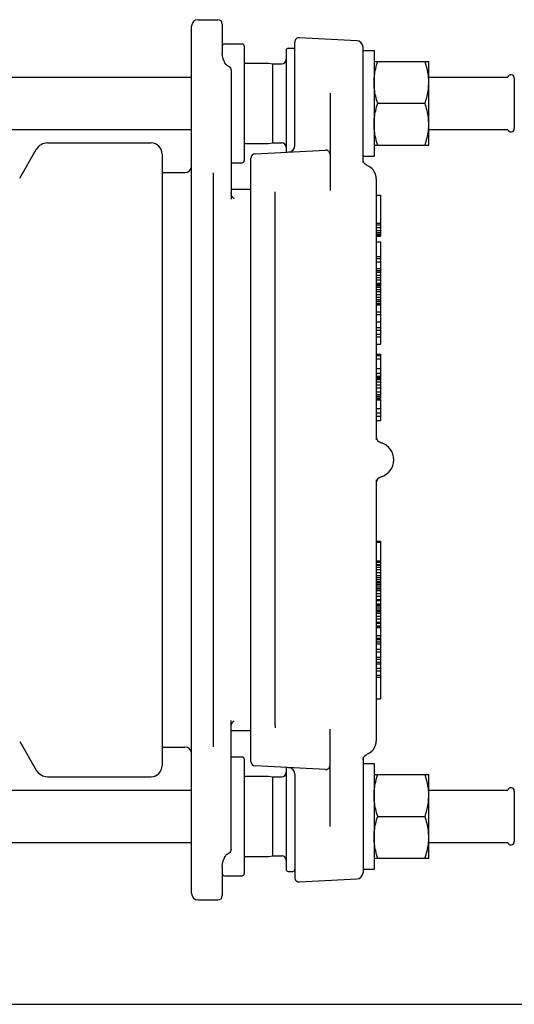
# Model space of a CAD drawing. Header units: inches. Extents: x 0 to 22, y 0 to 17.
# Tile 4 of 6: x 6.8 to 11.2, y 0 to 8.8. Entities that reach past the tile are written whole.
import ezdxf

# ---------------------------------------------------------------- set-up
doc = ezdxf.new("R2010")
doc.units = ezdxf.units.IN
doc.header["$LTSCALE"] = 1.21
doc.header["$MEASUREMENT"] = 0
doc.layers.get('0').update_dxf_attribs({"linetype": 'CONTINUOUS'})

msp = doc.modelspace()

# ---------------------------------------------------------------- linework, layer by layer
at = {"color": 7, "linetype": 'CONTINUOUS'}
for p, q in [((8.3684, 8.8074), (8.5456, 8.8074)), ((8.3094, 0.9924), (8.3094, 8.7483)), ((8.585, 8.768), (8.585, 8.5048)), ((9.7889, 8.6197), (9.276, 8.6465)), ((8.6047, 8.5909), (8.7621, 8.5909)), ((8.7818, 8.5712), (8.7818, 7.5476)), ((9.1755, 8.5515), (9.2149, 8.5515)), ((9.2346, 7.6833), (9.2346, 8.6072)), ((9.8448, 7.5297), (9.8448, 8.5607)), ((8.585, 8.5048), (8.585, 8.5048)), ((9.1558, 8.5318), (9.1558, 7.6231)), ((9.8448, 8.5318), (9.9432, 8.5318)), ((9.9432, 8.5318), (9.9432, 7.5869)), ((8.6036, 8.4306), (8.6036, 8.4306)), ((8.7818, 8.4186), (8.9971, 8.4186)), ((8.9971, 8.4186), (8.9996, 8.4185)), ((8.9996, 8.4185), (9.0377, 8.4137)), ((9.0377, 7.705), (9.0377, 8.4137)), ((9.0377, 8.4137), (9.1165, 8.4137)), ((9.9432, 8.4334), (10.4334, 8.4334)), ((10.4334, 7.6853), (10.4334, 8.4334)), ((6.2485, 8.2923), (8.3094, 8.2923)), ((8.6637, 8.355), (8.6637, 7.2006)), ((10.4334, 8.2923), (11.142, 8.2923)), ((11.1993, 8.2857), (11.1993, 7.833)), ((9.5495, 8.151), (9.5495, 7.2785)), ((9.9766, 8.0594), (10.4, 8.0594)), ((6.2485, 7.8264), (8.3094, 7.8264)), ((10.4334, 7.8264), (11.142, 7.8264)), ((7.0208, 7.705), (7.9482, 7.705)), ((8.7818, 7.7001), (8.9971, 7.7001)), ((8.9971, 7.7001), (8.9996, 7.7003)), ((8.9996, 7.7003), (9.0377, 7.705)), ((9.0377, 7.705), (9.1165, 7.705)), ((9.9432, 7.6853), (10.4334, 7.6853)), ((6.7708, 7.3901), (6.9185, 7.646)), ((8.0467, 7.6054), (8.0467, 2.1354)), ((8.8782, 7.6086), (9.5081, 7.6416)), ((9.8448, 7.5869), (9.9432, 7.5869)), ((8.6637, 7.5279), (8.7621, 7.5279)), ((8.8409, 2.1715), (8.8409, 7.5692)), ((9.8555, 7.5244), (9.8496, 7.5349)), ((9.8858, 7.5014), (9.8782, 7.5051)), ((9.894, 7.4973), (9.8856, 7.5015)), ((9.8983, 7.4951), (9.894, 7.4973)), ((9.9081, 7.4892), (9.8982, 7.4952)), ((9.9085, 7.4889), (9.9034, 7.492)), ((9.9119, 7.4866), (9.9081, 7.4892)), ((9.9233, 7.4773), (9.9119, 7.4866)), ((8.0467, 7.4393), (8.2503, 7.4393)), ((8.5062, 2.304), (8.5062, 7.4368)), ((9.9302, 7.4697), (9.9233, 7.4773)), ((9.9572, 7.4236), (9.9489, 7.4437)), ((9.9629, 7.3858), (9.9629, 5.0491)), ((8.6637, 7.2916), (8.8409, 7.2916)), ((9.0574, 2.4977), (9.0574, 7.2431)), ((9.9629, 7.2364), (10.0023, 7.2364)), ((10.0023, 7.2364), (10.0023, 6.8715)), ((9.9629, 6.988), (10.0023, 6.988)), ((9.9629, 6.973), (10.0023, 6.973)), ((9.9629, 6.972), (10.0023, 6.972)), ((9.9629, 6.9496), (10.0023, 6.9496)), ((9.9629, 6.9226), (10.0023, 6.9226)), ((9.9629, 6.9044), (10.0023, 6.9044)), ((9.9629, 6.8884), (10.0023, 6.8884)), ((9.9629, 6.8791), (10.0023, 6.8791)), ((9.9629, 6.8719), (10.0023, 6.8719)), ((9.9629, 6.8715), (10.0023, 6.8715)), ((9.9629, 6.82), (10.0023, 6.82)), ((10.0023, 6.82), (10.0023, 6.2604)), ((9.9629, 6.6888), (10.0023, 6.6888)), ((9.9629, 6.6699), (10.0023, 6.6699)), ((9.9629, 6.6407), (10.0023, 6.6407)), ((9.9629, 6.5818), (10.0023, 6.5818)), ((9.9629, 6.5629), (10.0023, 6.5629)), ((9.9629, 6.5501), (10.0023, 6.5501)), ((9.9629, 6.5219), (10.0023, 6.5219)), ((9.9629, 6.5008), (10.0023, 6.5008)), ((9.9629, 6.4797), (10.0023, 6.4797)), ((9.9629, 6.4516), (10.0023, 6.4516)), ((9.9629, 6.4375), (10.0023, 6.4375)), ((9.9629, 6.4304), (10.0023, 6.4304)), ((9.9629, 6.4163), (10.0023, 6.4163)), ((9.9629, 6.3952), (10.0023, 6.3952)), ((9.9629, 6.3757), (10.0023, 6.3757)), ((9.9629, 6.3478), (10.0023, 6.3478)), ((9.9629, 6.3261), (10.0023, 6.3261)), ((9.9629, 6.3038), (10.0023, 6.3038)), ((9.9629, 6.2884), (10.0023, 6.2884)), ((9.9629, 6.2723), (10.0023, 6.2723)), ((9.9629, 6.2632), (10.0023, 6.2632)), ((9.9629, 6.2604), (10.0023, 6.2604)), ((9.9629, 6.2576), (10.0023, 6.2576)), ((10.0023, 6.2576), (10.0023, 5.9062)), ((9.9629, 6.1951), (10.0023, 6.1951)), ((9.9629, 6.1704), (10.0023, 6.1704)), ((9.9629, 6.1041), (10.0023, 6.1041)), ((9.9629, 6.0547), (10.0023, 6.0547)), ((9.9629, 6.03), (10.0023, 6.03)), ((9.9629, 5.9955), (10.0023, 5.9955)), ((9.9629, 5.9693), (10.0023, 5.9693)), ((9.9629, 5.9062), (10.0023, 5.9062)), ((9.9629, 5.816), (10.0023, 5.816)), ((10.0023, 5.816), (10.0023, 5.6193)), ((9.9629, 5.8023), (10.0023, 5.8023)), ((9.9629, 5.7749), (10.0023, 5.7749)), ((9.9629, 5.6872), (10.0023, 5.6872)), ((9.9629, 5.6467), (10.0023, 5.6467)), ((9.9629, 5.6193), (10.0023, 5.6193)), ((9.9629, 5.6177), (10.0023, 5.6177)), ((9.9629, 5.617), (10.0023, 5.617)), ((9.9629, 5.6115), (10.0023, 5.6115)), ((9.9629, 5.6012), (10.0023, 5.6012)), ((9.9629, 5.5996), (10.0023, 5.5996)), ((9.9629, 5.5894), (10.0023, 5.5894)), ((9.9629, 5.5683), (10.0023, 5.5683)), ((10.0023, 5.6177), (10.0023, 5.4217)), ((9.9629, 5.5405), (10.0023, 5.5405)), ((9.9629, 5.5155), (10.0023, 5.5155)), ((9.9629, 5.4776), (10.0023, 5.4776)), ((9.9629, 5.4553), (10.0023, 5.4553)), ((9.9629, 5.4391), (10.0023, 5.4391)), ((9.9629, 5.4257), (10.0023, 5.4257)), ((9.9629, 5.4217), (10.0023, 5.4217)), ((9.9629, 5.4101), (10.0023, 5.4101)), ((9.9629, 5.4056), (10.0023, 5.4056)), ((10.0023, 5.4101), (10.0023, 5.2216)), ((9.9629, 5.3281), (10.0023, 5.3281)), ((9.9629, 5.2906), (10.0023, 5.2906)), ((9.9629, 5.2616), (10.0023, 5.2616)), ((9.9629, 5.2216), (10.0023, 5.2216)), ((9.9629, 4.6916), (9.9629, 2.3547)), ((9.9629, 4.1417), (10.0023, 4.1417)), ((10.0023, 4.1417), (10.0023, 2.7327)), ((9.9629, 4.1335), (10.0023, 4.1335)), ((9.9629, 3.966), (10.0023, 3.966)), ((9.9629, 3.9557), (10.0023, 3.9557)), ((9.9629, 3.9352), (10.0023, 3.9352)), ((9.9629, 3.929), (10.0023, 3.929)), ((9.9629, 3.9096), (10.0023, 3.9096)), ((9.9629, 3.8899), (10.0023, 3.8899)), ((9.9629, 3.8613), (10.0023, 3.8613)), ((9.9629, 3.8368), (10.0023, 3.8368)), ((9.9629, 3.8189), (10.0023, 3.8189)), ((9.9629, 3.7986), (10.0023, 3.7986)), ((9.9629, 3.7824), (10.0023, 3.7824)), ((9.9629, 3.7752), (10.0023, 3.7752)), ((9.9629, 3.7722), (10.0023, 3.7722)), ((9.9629, 3.758), (10.0023, 3.758)), ((9.9629, 3.7419), (10.0023, 3.7419)), ((9.9629, 3.7262), (10.0023, 3.7262)), ((9.9629, 3.7204), (10.0023, 3.7204)), ((9.9629, 3.7154), (10.0023, 3.7154)), ((9.9629, 3.7011), (10.0023, 3.7011)), ((9.9629, 3.674), (10.0023, 3.674)), ((9.9629, 3.652), (10.0023, 3.652)), ((9.9629, 3.6196), (10.0023, 3.6196)), ((9.9629, 3.6111), (10.0023, 3.6111)), ((9.9629, 3.5837), (10.0023, 3.5837)), ((9.9629, 3.5716), (10.0023, 3.5716)), ((9.9629, 3.5646), (10.0023, 3.5646)), ((9.9629, 3.5637), (10.0023, 3.5637)), ((9.9629, 3.547), (10.0023, 3.547)), ((9.9629, 3.5284), (10.0023, 3.5284)), ((9.9629, 3.5277), (10.0023, 3.5277)), ((9.9629, 3.5201), (10.0023, 3.5201)), ((9.9629, 3.5143), (10.0023, 3.5143)), ((9.9629, 3.4987), (10.0023, 3.4987)), ((9.9629, 3.471), (10.0023, 3.471)), ((9.9629, 3.4491), (10.0023, 3.4491)), ((9.9629, 3.4181), (10.0023, 3.4181)), ((9.9629, 3.4101), (10.0023, 3.4101)), ((9.9629, 3.3849), (10.0023, 3.3849)), ((9.9629, 3.3746), (10.0023, 3.3746)), ((9.9629, 3.3702), (10.0023, 3.3702)), ((9.9629, 3.2987), (10.0023, 3.2987)), ((9.9629, 3.2759), (10.0023, 3.2759)), ((9.9629, 3.2753), (10.0023, 3.2753)), ((9.9629, 3.263), (10.0023, 3.263)), ((9.9629, 3.243), (10.0023, 3.243)), ((9.9629, 3.2234), (10.0023, 3.2234)), ((9.9629, 3.1776), (10.0023, 3.1776)), ((9.9629, 3.1514), (10.0023, 3.1514)), ((9.9629, 3.1056), (10.0023, 3.1056)), ((9.9629, 3.086), (10.0023, 3.086)), ((9.9629, 3.0615), (10.0023, 3.0615)), ((9.9629, 3.0446), (10.0023, 3.0446)), ((9.9629, 3.0054), (10.0023, 3.0054)), ((9.9629, 2.9829), (10.0023, 2.9829)), ((9.9629, 2.9437), (10.0023, 2.9437)), ((9.9629, 2.9268), (10.0023, 2.9268)), ((9.9629, 2.7327), (10.0023, 2.7327)), ((8.6637, 1.3858), (8.6637, 2.5401)), ((8.6637, 2.4491), (8.8409, 2.4491)), ((9.5495, 1.5898), (9.5495, 2.4623)), ((6.7708, 2.3507), (6.9185, 2.0948)), ((8.0467, 2.3015), (8.2503, 2.3015)), ((9.9374, 2.279), (9.9489, 2.297)), ((9.9489, 2.297), (9.9572, 2.3172)), ((9.9572, 2.3172), (9.9618, 2.3385)), ((8.6637, 2.2129), (8.7621, 2.2129)), ((9.8448, 2.2111), (9.8448, 1.1801)), ((9.8461, 2.1945), (9.8497, 2.206)), ((9.8782, 2.2357), (9.8858, 2.2394)), ((9.8856, 2.2393), (9.894, 2.2435)), ((9.894, 2.2435), (9.8983, 2.2457)), ((9.8982, 2.2456), (9.9081, 2.2516)), ((9.9034, 2.2487), (9.9086, 2.252)), ((9.9081, 2.2516), (9.9119, 2.2542)), ((9.9119, 2.2542), (9.9233, 2.2635)), ((9.9233, 2.2635), (9.9374, 2.279)), ((8.7818, 2.1932), (8.7818, 1.1696)), ((9.5081, 2.0992), (8.8782, 2.1322)), ((9.1558, 2.1177), (9.1558, 1.209)), ((9.8448, 2.1825), (9.8461, 2.1945)), ((9.8448, 2.1539), (9.9432, 2.1539)), ((9.9432, 2.1539), (9.9432, 1.209)), ((7.0208, 2.0357), (7.9482, 2.0357)), ((8.7818, 2.0407), (8.9971, 2.0407)), ((8.9971, 2.0407), (8.9996, 2.0405)), ((8.9996, 2.0405), (9.0377, 2.0357)), ((9.0377, 2.0357), (9.1165, 2.0357)), ((9.0377, 1.3271), (9.0377, 2.0357)), ((9.2346, 2.0575), (9.2346, 1.1335)), ((9.9432, 2.0554), (10.4334, 2.0554)), ((10.4334, 1.3074), (10.4334, 2.0554)), ((6.2485, 1.9144), (8.3094, 1.9144)), ((10.4334, 1.9144), (11.142, 1.9144)), ((11.1993, 1.9078), (11.1993, 1.455)), ((9.9766, 1.6814), (10.4, 1.6814)), ((6.2485, 1.4485), (8.3094, 1.4485)), ((10.4334, 1.4485), (11.142, 1.4485)), ((8.7818, 1.3222), (8.9971, 1.3222)), ((8.9971, 1.3222), (8.9996, 1.3223)), ((8.9996, 1.3223), (9.0377, 1.3271)), ((9.0377, 1.3271), (9.1165, 1.3271)), ((8.585, 1.236), (8.585, 0.9727)), ((8.6036, 1.3102), (8.6036, 1.3102)), ((9.9432, 1.3074), (10.4334, 1.3074)), ((8.6047, 1.1499), (8.7621, 1.1499)), ((9.1755, 1.1893), (9.2149, 1.1893)), ((9.8448, 1.209), (9.9432, 1.209)), ((9.276, 1.0942), (9.7889, 1.1211)), ((8.3684, 0.9334), (8.5456, 0.9334)), ((0, 0), (22, 0))]:
    msp.add_line(p, q, dxfattribs=at)
for points in [[(8.6036, 8.4306), (8.5932, 8.4568), (8.5865, 8.4854), (8.585, 8.5047)], [(8.6375, 8.3921), (8.6333, 8.394), (8.6275, 8.3979), (8.6225, 8.4024), (8.6178, 8.4076), (8.6133, 8.4136), (8.609, 8.4203), (8.605, 8.4276), (8.6036, 8.4306)], [(8.6375, 8.3921), (8.6461, 8.3878), (8.6534, 8.3815), (8.659, 8.3736), (8.6625, 8.3646), (8.6637, 8.355)], [(9.8496, 7.5349), (9.846, 7.5463), (9.8448, 7.5582)], [(9.8782, 7.5051), (9.8728, 7.508), (9.8633, 7.5154), (9.8555, 7.5244)], [(9.9629, 7.3858), (9.9618, 7.4025), (9.957, 7.4241), (9.9486, 7.4442), (9.9371, 7.4622), (9.9229, 7.4777)], [(9.9489, 7.4437), (9.9374, 7.4618), (9.9373, 7.462)], [(8.6913, 7.2061), (8.6915, 7.206), (8.6901, 7.2067), (8.6868, 7.209), (8.6819, 7.2133), (8.6762, 7.2198), (8.6709, 7.2285), (8.6666, 7.239), (8.6641, 7.2509), (8.6637, 7.2584)], [(8.6637, 2.4823), (8.6642, 2.4907), (8.6671, 2.5032), (8.6718, 2.5141), (8.6776, 2.5228), (8.6835, 2.5291), (8.6882, 2.5328), (8.691, 2.5345), (8.6915, 2.5348)], [(9.9229, 2.2631), (9.9371, 2.2786), (9.9486, 2.2966), (9.957, 2.3167), (9.9618, 2.3383), (9.9629, 2.3547)], [(9.8497, 2.206), (9.8556, 2.2166), (9.8635, 2.2257), (9.8732, 2.233), (9.8782, 2.2357)], [(8.6036, 1.3102), (8.6052, 1.3135), (8.6092, 1.3208), (8.6135, 1.3274), (8.618, 1.3334), (8.6227, 1.3386), (8.6277, 1.3431), (8.6335, 1.3469), (8.6375, 1.3487)], [(8.6637, 1.3858), (8.6625, 1.3759), (8.6589, 1.3669), (8.6534, 1.3593), (8.6465, 1.3532), (8.6374, 1.3487)], [(8.585, 1.236), (8.5865, 1.2557), (8.5934, 1.2843), (8.6036, 1.3102)]]:
    msp.add_lwpolyline(points, dxfattribs=at)
for centre, radius, start, end in [((8.3684, 8.7483), 0.0591, 90, 180), ((8.5456, 8.768), 0.0394, 0, 90), ((9.274, 8.6072), 0.0394, 86.99995, 180), ((8.6047, 8.5712), 0.0197, 90, 180), ((8.7621, 8.5712), 0.0197, 0, 90), ((9.1755, 8.5318), 0.0197, 90, 180), ((9.2149, 8.5318), 0.0197, 0, 90), ((9.7858, 8.5607), 0.0591, 0, 87), ((9.1165, 8.4531), 0.0394, 270, 360), ((11.1698, 8.2857), 0.0295, 0, 166.66), ((11.1698, 7.833), 0.0295, 193.34, 360), ((7.0208, 7.5869), 0.1181, 90, 150), ((7.9482, 7.6066), 0.0984, 0, 90), ((9.1165, 7.6657), 0.0394, 0, 90), ((9.1755, 7.6833), 0.0591, 273, 359.99998), ((8.8803, 7.5692), 0.0394, 93, 180), ((9.5102, 7.6023), 0.0394, 0, 93), ((8.2503, 7.4983), 0.0591, 270, 360), ((8.7621, 7.5476), 0.0197, 270, 360), ((10.022, 5.0787), 0.0591, 180.00032, 254.17344), ((9.9629, 4.8704), 0.1575, 285.82664, 74.17336), ((10.022, 4.6621), 0.0591, 105.82657, 179.99972), ((8.2503, 2.2424), 0.0591, 0, 90), ((8.7621, 2.1932), 0.0197, 0, 90), ((7.9482, 2.1342), 0.0984, 270, 360), ((8.8803, 2.1715), 0.0394, 180, 267), ((9.1755, 2.0575), 0.0591, 0.00002, 87), ((9.5102, 2.1385), 0.0394, 266.99993, 359.99937), ((7.0208, 2.1539), 0.1181, 210, 270), ((9.1165, 2.0751), 0.0394, 270, 360), ((11.1698, 1.9078), 0.0295, 0, 166.66), ((11.1698, 1.455), 0.0295, 193.34, 360), ((9.1165, 1.2877), 0.0394, 0, 90), ((8.6047, 1.1696), 0.0197, 180, 270), ((8.7621, 1.1696), 0.0197, 270, 360), ((9.1755, 1.209), 0.0197, 180, 270), ((9.2149, 1.209), 0.0197, 270, 360), ((9.7858, 1.1801), 0.0591, 273, 360), ((9.274, 1.1335), 0.0394, 180, 273.00005), ((8.3684, 0.9924), 0.0591, 180, 270), ((8.5456, 0.9727), 0.0394, 270, 360)]:
    msp.add_arc(centre, radius, start, end, dxfattribs=at)
for points, start_tangent, end_tangent in [([(9.947, 8.3074), (9.9582, 8.3689), (9.9766, 8.4334)], (0.015869, 0.128702), (0.040979, 0.122938)), ([(10.4296, 8.3074), (10.4185, 8.3689), (10.4, 8.4334)], (-0.015869, 0.128701), (-0.040979, 0.122937)), ([(9.9432, 8.2464), (9.9465, 8.3033)], (0, 0.056985), (0.006524, 0.056654)), ([(9.9465, 8.3033), (9.947, 8.3074)], (0.000475, 0.004122), (0.000508, 0.004118)), ([(10.4301, 8.3033), (10.4296, 8.3074)], (-0.000475, 0.004124), (-0.000508, 0.00412)), ([(10.4334, 8.2464), (10.4301, 8.3033)], (0, 0.056985), (-0.006524, 0.056654)), ([(9.9766, 8.0594), (9.9582, 8.1239), (9.947, 8.1854), (9.9432, 8.2464)], (-0.060311, 0.180932), (0, 0.19072)), ([(10.4159, 8.1133), (10.4185, 8.1239), (10.4296, 8.1854), (10.4334, 8.2464)], (0.033058, 0.130474), (0, 0.134542)), ([(10.4, 8.0594), (10.4159, 8.1133)], (0.017765, 0.053295), (0.013803, 0.05448)), ([(9.9432, 7.8724), (9.947, 7.9334), (9.9582, 7.9949), (9.9766, 8.0594)], (0, 0.19072), (0.060311, 0.180932)), ([(10.4334, 7.8724), (10.4296, 7.9334), (10.4185, 7.9949), (10.4, 8.0594)], (0, 0.19072), (-0.060311, 0.180932)), ([(9.9465, 7.8155), (9.9432, 7.8724)], (-0.006524, 0.056654), (0, 0.056985)), ([(10.4301, 7.8155), (10.4334, 7.8724)], (0.006524, 0.056654), (0, 0.056985)), ([(9.947, 7.8114), (9.9465, 7.8155)], (-0.000505, 0.004097), (-0.000472, 0.004101)), ([(9.9766, 7.6853), (9.9582, 7.7499), (9.947, 7.8114)], (-0.040986, 0.122958), (-0.015866, 0.128724)), ([(10.4, 7.6853), (10.4185, 7.7498), (10.4296, 7.8114)], (0.040985, 0.122955), (0.015867, 0.12872)), ([(10.4296, 7.8114), (10.4301, 7.8155)], (0.000505, 0.0041), (0.000473, 0.004105)), ([(9.0574, 7.2431), (9.0574, 7.2496), (9.0574, 7.2575), (9.0574, 7.2663)], (-0.000048, 0.023218), (0.000028, 0.023218)), ([(9.0574, 2.4977), (9.0574, 2.4911), (9.0574, 2.4833), (9.0574, 2.4744)], (-0.000048, -0.023218), (0.000028, -0.023218)), ([(9.947, 1.9294), (9.9582, 1.9909), (9.9766, 2.0554)], (0.015869, 0.128702), (0.040979, 0.122938)), ([(10.4296, 1.9294), (10.4185, 1.9909), (10.4, 2.0554)], (-0.015869, 0.128701), (-0.040979, 0.122937)), ([(9.9432, 1.8684), (9.9465, 1.9253)], (0, 0.056985), (0.006524, 0.056654)), ([(9.9766, 1.6814), (9.9582, 1.7459), (9.947, 1.8074), (9.9432, 1.8684)], (-0.060311, 0.180932), (0, 0.19072)), ([(9.9465, 1.9253), (9.947, 1.9294)], (0.000475, 0.004122), (0.000508, 0.004118)), ([(10.4159, 1.7353), (10.4185, 1.7459), (10.4296, 1.8074), (10.4334, 1.8684)], (0.033058, 0.130474), (0, 0.134542)), ([(10.4301, 1.9253), (10.4296, 1.9294)], (-0.000475, 0.004124), (-0.000508, 0.00412)), ([(10.4334, 1.8684), (10.4301, 1.9253)], (0, 0.056985), (-0.006524, 0.056654)), ([(9.9432, 1.4944), (9.947, 1.5554), (9.9582, 1.6169), (9.9766, 1.6814)], (0, 0.19072), (0.060311, 0.180932)), ([(10.4, 1.6814), (10.4159, 1.7353)], (0.017765, 0.053295), (0.013803, 0.05448)), ([(10.4334, 1.4944), (10.4296, 1.5554), (10.4185, 1.6169), (10.4, 1.6814)], (0, 0.19072), (-0.060311, 0.180932)), ([(9.9465, 1.4375), (9.9432, 1.4944)], (-0.006524, 0.056654), (0, 0.056985)), ([(9.947, 1.4334), (9.9465, 1.4375)], (-0.000505, 0.004097), (-0.000472, 0.004101)), ([(9.9766, 1.3074), (9.9582, 1.3719), (9.947, 1.4334)], (-0.040986, 0.122958), (-0.015866, 0.128724)), ([(10.4, 1.3074), (10.4185, 1.3719), (10.4296, 1.4334)], (0.040985, 0.122955), (0.015867, 0.12872)), ([(10.4296, 1.4334), (10.4301, 1.4375)], (0.000505, 0.0041), (0.000473, 0.004105)), ([(10.4301, 1.4375), (10.4334, 1.4944)], (0.006524, 0.056654), (0, 0.056985))]:
    msp.add_spline(points, degree=3, dxfattribs=dict(at, start_tangent=start_tangent, end_tangent=end_tangent))

doc.saveas('drawing.dxf')
